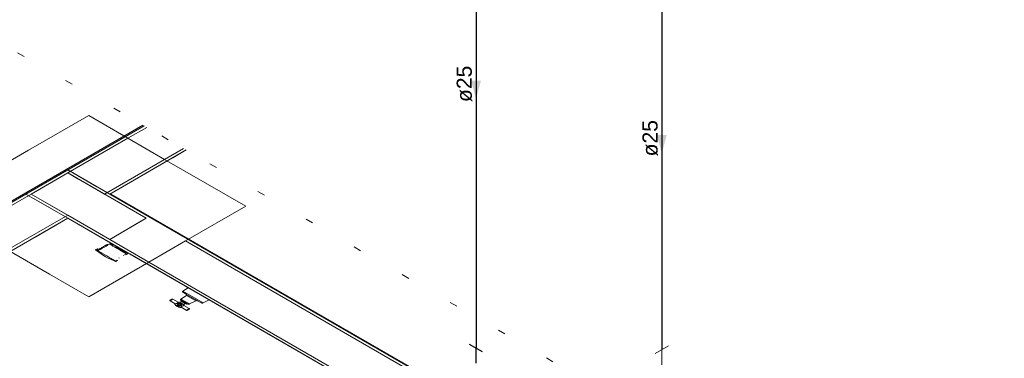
# Model space of a CAD drawing. Header units: millimetres. Extents: x -16331 to -10174, y -4135 to -3584.
# Tile 159 of 256: x -10328.94 to -10315.91, y -4020.9 to -4016.42. Entities that reach past the tile are written whole.
import ezdxf

# ---------------------------------------------------------------- set-up
doc = ezdxf.new("R2010")
doc.units = ezdxf.units.MM
doc.linetypes.add('DOT', pattern=[0.635, 0, -0.635])
doc.layers.add('A-DETL', color=7, linetype='Continuous', lineweight=5, true_color=0x00a600)
for name, color, linetype in [('A-WALL', 7, 'Continuous'), ('AF-Condutos', 4, 'Continuous'), ('AF-Conexões', 4, 'Continuous'), ('AF-Sentido conduto', 7, 'Continuous'), ('AF-Textos conduto', 7, 'Continuous'), ('P-SANR-FIXT', 7, 'Continuous')]:
    doc.layers.add(name, color=color, linetype=linetype)
for name, color, linetype, lineweight in [('AF-Peça de utilização', 152, 'Continuous', 18), ('DI-Área do detalhe', 7, 'DOT', 0), ('I-WALL', 7, 'Continuous', 5), ('IFC-IfcBuildingElementProxy-Contorno', 250, 'Continuous', 5), ('IFC-IfcFlowFitting-Contorno', 250, 'Continuous', 5), ('IFC-IfcSlab-Contorno', 250, 'Continuous', 5), ('IFC-IfcSpace-Contorno', 250, 'Continuous', 5), ('IFC-IfcWall-Contorno', 250, 'Continuous', 5), ('IFC-IfcWallStandardCase-Contorno', 250, 'Continuous', 5), ('IFC-Pilar-Contorno', 83, 'Continuous', 5), ('IFC-Sapata-Contorno', 253, 'Continuous', 5), ('IFC-Viga-Contorno', 66, 'Continuous', 5)]:
    doc.layers.add(name, color=color, linetype=linetype, lineweight=lineweight)
doc.styles.add('Arial', font='arial.ttf', dxfattribs={"height": 100})

msp = doc.modelspace()

# ---------------------------------------------------------------- hatches: boundary and pattern name
at = {"layer": 'AF-Sentido conduto', "linetype": 'Continuous'}
for points in [[(-10322.902, -4017.4682), (-10322.8373, -4017.2267), (-10322.9667, -4017.2267)], [(-10320.4425, -4018.1882), (-10320.3778, -4017.9467), (-10320.5072, -4017.9467)]]:
    msp.add_hatch(color=140, dxfattribs=at).paths.add_polyline_path(points)

# ---------------------------------------------------------------- linework, layer by layer
at = {"layer": 'A-DETL', "color": 7, "lineweight": 5}
for p, q in [((-10328.306, -4018.4482), (-10328.791, -4018.7282)), ((-10327.2667, -4019.0482), (-10328.306, -4018.4482)), ((-10328.791, -4018.7282), (-10327.7517, -4019.3282)), ((-10327.7517, -4019.3282), (-10327.2667, -4019.0482))]:
    msp.add_line(p, q, dxfattribs=at)
at = {"layer": 'A-WALL', "lineweight": 5}
for p, q in [((-10327.7517, -4018.7282), (-10327.7379, -4018.7282)), ((-10327.7379, -4018.7282), (-10317.4564, -4024.6642))]:
    msp.add_line(p, q, dxfattribs=at)
at = {"layer": 'AF-Condutos'}
for p, q in [((-10322.902, -4013.851), (-10322.902, -4020.7682)), ((-10320.4425, -4015.271), (-10320.4425, -4020.7882))]:
    msp.add_line(p, q, dxfattribs=at)
at = {"layer": 'AF-Conexões'}
for p, q in [((-10322.8154, -4020.8182), (-10322.9886, -4020.7182)), ((-10322.902, -4020.9682), (-10322.902, -4020.7682))]:
    msp.add_line(p, q, dxfattribs=at)
at = {"layer": 'AF-Peça de utilização'}
for p, q in [((-10320.5291, -4020.8382), (-10320.3559, -4020.7382)), ((-10320.4425, -4020.9882), (-10320.4425, -4020.7882))]:
    msp.add_line(p, q, dxfattribs=at)
at = {"layer": 'AF-Sentido conduto'}
for points in [[(-10322.902, -4017.0682), (-10322.902, -4017.4682)], [(-10320.4425, -4017.7882), (-10320.4425, -4018.1882)]]:
    msp.add_lwpolyline(points, dxfattribs=at)
at = {"layer": 'DI-Área do detalhe'}
msp.add_lwpolyline([(-10338.4394, -4021.5864), (-10329.608, -4016.4876), (-10315.9086, -4024.397), (-10324.74, -4029.4958), (-10338.4394, -4021.5864)], dxfattribs=at)
at = {"layer": 'I-WALL', "lineweight": 5}
for p, q in [((-10327.2938, -4017.8238), (-10330.2455, -4019.528)), ((-10327.7517, -4018.7282), (-10326.7395, -4018.1438)), ((-10317.4633, -4024.6682), (-10327.7517, -4018.7282)), ((-10329.6913, -4019.848), (-10328.306, -4019.0482)), ((-10328.306, -4019.0482), (-10318.8836, -4024.4882))]:
    msp.add_line(p, q, dxfattribs=at)
at = {"layer": 'IFC-IfcBuildingElementProxy-Contorno', "lineweight": 5}
for p, q in [((-10327.9379, -4019.4664), (-10327.9403, -4019.4678)), ((-10327.9403, -4019.4678), (-10327.8649, -4019.5196)), ((-10327.9332, -4019.4637), (-10327.9379, -4019.4664)), ((-10327.9178, -4019.4726), (-10327.9332, -4019.4637)), ((-10327.9074, -4019.4786), (-10327.9178, -4019.4726)), ((-10327.8536, -4019.5096), (-10327.9074, -4019.4786)), ((-10327.8649, -4019.5196), (-10327.8608, -4019.5223)), ((-10327.8608, -4019.5223), (-10327.8236, -4019.5474)), ((-10327.8451, -4019.5146), (-10327.8536, -4019.5096)), ((-10327.8052, -4019.5376), (-10327.8451, -4019.5146)), ((-10327.8236, -4019.5474), (-10327.8205, -4019.5492)), ((-10327.8205, -4019.5492), (-10327.8165, -4019.5516)), ((-10327.8165, -4019.5516), (-10327.8121, -4019.5541)), ((-10327.8121, -4019.5541), (-10327.8081, -4019.5564)), ((-10327.8081, -4019.5564), (-10327.8049, -4019.5582)), ((-10327.7965, -4019.5426), (-10327.8052, -4019.5376)), ((-10327.8049, -4019.5582), (-10327.7613, -4019.5797)), ((-10327.7879, -4019.5476), (-10327.7965, -4019.5426)), ((-10327.748, -4019.5706), (-10327.7879, -4019.5476)), ((-10327.7613, -4019.5797), (-10327.7568, -4019.5821)), ((-10327.7568, -4019.5821), (-10327.6669, -4019.6256)), ((-10327.6857, -4019.6066), (-10327.7394, -4019.5755)), ((-10327.6753, -4019.6126), (-10327.6857, -4019.6066)), ((-10327.6599, -4019.6215), (-10327.6753, -4019.6126)), ((-10327.6669, -4019.6256), (-10327.6646, -4019.6242))]:
    msp.add_line(p, q, dxfattribs=at)
at = {"layer": 'IFC-IfcFlowFitting-Contorno', "lineweight": 5}
for p, q in [((-10327.9185, -4019.4571), (-10327.922, -4019.4591)), ((-10327.922, -4019.4591), (-10327.9196, -4019.4605)), ((-10327.9196, -4019.4605), (-10327.9175, -4019.4617)), ((-10327.9116, -4019.4531), (-10327.9185, -4019.4571)), ((-10327.9111, -4019.4687), (-10327.9178, -4019.4726)), ((-10327.9178, -4019.4726), (-10327.9105, -4019.4768)), ((-10327.9175, -4019.4617), (-10327.9082, -4019.4671)), ((-10327.9092, -4019.4545), (-10327.9116, -4019.4531)), ((-10327.9082, -4019.4671), (-10327.9111, -4019.4687)), ((-10327.9105, -4019.4768), (-10327.9074, -4019.4786)), ((-10327.9071, -4019.4557), (-10327.9092, -4019.4545)), ((-10327.9074, -4019.4786), (-10327.8761, -4019.4605)), ((-10327.8978, -4019.4611), (-10327.9071, -4019.4557)), ((-10327.8786, -4019.4499), (-10327.8978, -4019.4611)), ((-10327.8705, -4019.4453), (-10327.8786, -4019.4499)), ((-10327.8761, -4019.4605), (-10327.8737, -4019.4591)), ((-10327.8737, -4019.4591), (-10327.8595, -4019.4509)), ((-10327.8699, -4019.4449), (-10327.8705, -4019.4453)), ((-10327.8675, -4019.4435), (-10327.8699, -4019.4449)), ((-10327.8662, -4019.4428), (-10327.8675, -4019.4435)), ((-10327.8616, -4019.4402), (-10327.8662, -4019.4428)), ((-10327.8601, -4019.4393), (-10327.8616, -4019.4402)), ((-10327.8534, -4019.4354), (-10327.8601, -4019.4393)), ((-10327.8595, -4019.4509), (-10327.8571, -4019.4495)), ((-10327.8571, -4019.4495), (-10327.8558, -4019.4488)), ((-10327.8558, -4019.4488), (-10327.8513, -4019.4462)), ((-10327.8519, -4019.4346), (-10327.8534, -4019.4354)), ((-10327.8432, -4019.4295), (-10327.8519, -4019.4346)), ((-10327.8513, -4019.4462), (-10327.8497, -4019.4453)), ((-10327.8497, -4019.4453), (-10327.843, -4019.4414)), ((-10327.8421, -4019.4289), (-10327.8432, -4019.4295)), ((-10327.843, -4019.4414), (-10327.8416, -4019.4406)), ((-10327.8321, -4019.4231), (-10327.8421, -4019.4289)), ((-10327.8416, -4019.4406), (-10327.8328, -4019.4355)), ((-10327.8328, -4019.4355), (-10327.8317, -4019.4349)), ((-10327.8312, -4019.4226), (-10327.8321, -4019.4231)), ((-10327.8317, -4019.4349), (-10327.8217, -4019.4291)), ((-10327.8302, -4019.422), (-10327.8312, -4019.4226)), ((-10327.8217, -4019.4291), (-10327.8208, -4019.4286)), ((-10327.8208, -4019.4286), (-10327.8198, -4019.428)), ((-10327.8192, -4019.4157), (-10327.8203, -4019.4163)), ((-10327.8104, -4019.4106), (-10327.8192, -4019.4157)), ((-10327.809, -4019.4098), (-10327.8104, -4019.4106)), ((-10327.8099, -4019.4223), (-10327.8088, -4019.4217)), ((-10327.8022, -4019.4059), (-10327.809, -4019.4098)), ((-10327.8088, -4019.4217), (-10327.8, -4019.4166)), ((-10327.8007, -4019.405), (-10327.8022, -4019.4059)), ((-10327.7962, -4019.4024), (-10327.8007, -4019.405)), ((-10327.8, -4019.4166), (-10327.7986, -4019.4158)), ((-10327.7986, -4019.4158), (-10327.7918, -4019.4119)), ((-10327.7949, -4019.4016), (-10327.7962, -4019.4024)), ((-10327.7925, -4019.4002), (-10327.7949, -4019.4016)), ((-10327.7815, -4019.3939), (-10327.7925, -4019.4002)), ((-10327.7918, -4019.4119), (-10327.7903, -4019.411)), ((-10327.7903, -4019.411), (-10327.7858, -4019.4084)), ((-10327.7858, -4019.4084), (-10327.7845, -4019.4076)), ((-10327.7845, -4019.4076), (-10327.7821, -4019.4062)), ((-10327.7821, -4019.4062), (-10327.7814, -4019.4059)), ((-10327.7793, -4019.3926), (-10327.7815, -4019.3939)), ((-10327.7814, -4019.4059), (-10327.773, -4019.401)), ((-10327.773, -4019.401), (-10327.7532, -4019.3896)), ((-10327.7136, -4019.4005), (-10327.7532, -4019.3776)), ((-10327.7532, -4019.3896), (-10327.7199, -4019.4088)), ((-10327.7178, -4019.41), (-10327.7156, -4019.4113)), ((-10327.7156, -4019.4113), (-10327.7121, -4019.4133)), ((-10327.7113, -4019.4018), (-10327.7136, -4019.4005)), ((-10327.7121, -4019.4133), (-10327.7082, -4019.4156)), ((-10327.7088, -4019.4032), (-10327.7113, -4019.4018)), ((-10327.705, -4019.4054), (-10327.7088, -4019.4032)), ((-10327.7082, -4019.4156), (-10327.6871, -4019.4278)), ((-10327.7008, -4019.4079), (-10327.705, -4019.4054)), ((-10327.6871, -4019.4278), (-10327.6839, -4019.4296)), ((-10327.6839, -4019.4296), (-10327.6824, -4019.4304)), ((-10327.6807, -4019.4315), (-10327.6761, -4019.4341)), ((-10327.6735, -4019.4236), (-10327.6767, -4019.4218)), ((-10327.6761, -4019.4341), (-10327.6741, -4019.4352)), ((-10327.6741, -4019.4352), (-10327.6717, -4019.4366)), ((-10327.6721, -4019.4244), (-10327.6735, -4019.4236)), ((-10327.6717, -4019.4366), (-10327.666, -4019.44)), ((-10327.6657, -4019.4281), (-10327.6703, -4019.4255)), ((-10327.666, -4019.44), (-10327.6638, -4019.4412)), ((-10327.6637, -4019.4292), (-10327.6657, -4019.4281)), ((-10327.6638, -4019.4412), (-10327.6612, -4019.4427)), ((-10327.6613, -4019.4306), (-10327.6637, -4019.4292)), ((-10327.6556, -4019.434), (-10327.6613, -4019.4306)), ((-10327.6612, -4019.4427), (-10327.6544, -4019.4466)), ((-10327.6534, -4019.4352), (-10327.6556, -4019.434)), ((-10327.6544, -4019.4466), (-10327.6525, -4019.4478)), ((-10327.6508, -4019.4367), (-10327.6534, -4019.4352)), ((-10327.644, -4019.4406), (-10327.6508, -4019.4367)), ((-10327.6503, -4019.449), (-10327.6424, -4019.4536)), ((-10327.6422, -4019.4417), (-10327.644, -4019.4406)), ((-10327.6424, -4019.4536), (-10327.6345, -4019.4582)), ((-10327.6399, -4019.443), (-10327.6422, -4019.4417)), ((-10327.632, -4019.4476), (-10327.6399, -4019.443)), ((-10327.6345, -4019.4582), (-10327.6323, -4019.4594)), ((-10327.6323, -4019.4594), (-10327.6303, -4019.4605)), ((-10327.6241, -4019.4522), (-10327.632, -4019.4476)), ((-10327.6303, -4019.4605), (-10327.6236, -4019.4644)), ((-10327.6219, -4019.4534), (-10327.6241, -4019.4522)), ((-10327.6236, -4019.4644), (-10327.621, -4019.4659)), ((-10327.6199, -4019.4545), (-10327.6219, -4019.4534)), ((-10327.621, -4019.4659), (-10327.6188, -4019.4672)), ((-10327.6132, -4019.4584), (-10327.6199, -4019.4545)), ((-10327.6188, -4019.4672), (-10327.6131, -4019.4705)), ((-10327.6106, -4019.4599), (-10327.6132, -4019.4584)), ((-10327.6131, -4019.4705), (-10327.6106, -4019.4719)), ((-10327.6084, -4019.4612), (-10327.6106, -4019.4599)), ((-10327.6106, -4019.4719), (-10327.6087, -4019.473)), ((-10327.6087, -4019.473), (-10327.6041, -4019.4757)), ((-10327.6027, -4019.4645), (-10327.6084, -4019.4612)), ((-10327.6003, -4019.4659), (-10327.6027, -4019.4645)), ((-10327.6023, -4019.4767), (-10327.6009, -4019.4776)), ((-10327.6009, -4019.4776), (-10327.5977, -4019.4794)), ((-10327.5983, -4019.467), (-10327.6003, -4019.4659)), ((-10327.5937, -4019.4697), (-10327.5983, -4019.467)), ((-10327.5977, -4019.4794), (-10327.5765, -4019.4916)), ((-10327.5905, -4019.4716), (-10327.5919, -4019.4707)), ((-10327.5873, -4019.4734), (-10327.5905, -4019.4716)), ((-10327.5632, -4019.4873), (-10327.5873, -4019.4734)), ((-10327.5765, -4019.4916), (-10327.5727, -4019.4938)), ((-10327.5727, -4019.4938), (-10327.5691, -4019.4959)), ((-10327.5691, -4019.4959), (-10327.5669, -4019.4971)), ((-10327.559, -4019.4897), (-10327.5632, -4019.4873)), ((-10327.5552, -4019.4919), (-10327.559, -4019.4897)), ((-10327.5527, -4019.4934), (-10327.5552, -4019.4919)), ((-10327.5504, -4019.4947), (-10327.5527, -4019.4934)), ((-10327.5108, -4019.5176), (-10327.5504, -4019.4947)), ((-10327.6658, -4019.6071), (-10327.6565, -4019.6124)), ((-10327.6461, -4019.6064), (-10327.6554, -4019.6011)), ((-10327.6439, -4019.6077), (-10327.6461, -4019.6064)), ((-10327.628, -4019.5733), (-10327.6296, -4019.5742)), ((-10327.6192, -4019.5802), (-10327.6176, -4019.5793)), ((-10327.5686, -4019.539), (-10327.5701, -4019.5399)), ((-10327.5649, -4019.4983), (-10327.5315, -4019.5176)), ((-10327.5597, -4019.5339), (-10327.5604, -4019.5342)), ((-10327.5598, -4019.5459), (-10327.5582, -4019.545)), ((-10327.5315, -4019.5176), (-10327.5513, -4019.529)), ((-10327.5368, -4019.5326), (-10327.5108, -4019.5176))]:
    msp.add_line(p, q, dxfattribs=at)
at = {"layer": 'IFC-IfcSlab-Contorno', "lineweight": 5}
msp.add_line((-10329.8991, -4019.328), (-10327.2938, -4017.8238), dxfattribs=at)
at = {"layer": 'IFC-IfcSpace-Contorno', "lineweight": 5}
for p, q in [((-10326.7395, -4018.1438), (-10327.2795, -4018.4555)), ((-10327.2795, -4018.4555), (-10327.7514, -4018.728)), ((-10327.7514, -4018.728), (-10318.6024, -4024.0101)), ((-10328.3056, -4019.048), (-10328.4443, -4019.128)), ((-10327.7594, -4019.3633), (-10328.3056, -4019.048)), ((-10328.5584, -4019.1939), (-10333.5336, -4022.0663)), ((-10328.5328, -4019.1791), (-10328.5584, -4019.1939)), ((-10328.5061, -4019.1637), (-10328.5328, -4019.1791)), ((-10328.5017, -4019.1612), (-10328.5061, -4019.1637)), ((-10328.4972, -4019.1586), (-10328.5017, -4019.1612)), ((-10328.4928, -4019.156), (-10328.4972, -4019.1586)), ((-10328.4885, -4019.1535), (-10328.4928, -4019.156)), ((-10328.4794, -4019.1483), (-10328.4885, -4019.1535)), ((-10328.4604, -4019.1373), (-10328.4794, -4019.1483)), ((-10328.4443, -4019.128), (-10328.4604, -4019.1373)), ((-10327.7577, -4019.3643), (-10327.7594, -4019.3633)), ((-10327.744, -4019.3722), (-10327.7577, -4019.3643)), ((-10327.4861, -4019.5211), (-10327.744, -4019.3722)), ((-10325.4258, -4020.7107), (-10327.4861, -4019.5211)), ((-10324.019, -4021.5229), (-10325.4258, -4020.7107))]:
    msp.add_line(p, q, dxfattribs=at)
at = {"layer": 'IFC-IfcWall-Contorno', "lineweight": 5}
for p, q in [((-10327.3111, -4017.8138), (-10329.9164, -4019.318)), ((-10328.3056, -4018.408), (-10327.2938, -4017.8238)), ((-10327.4719, -4017.9266), (-10328.3056, -4018.408)), ((-10327.2938, -4017.8238), (-10327.4719, -4017.9266)), ((-10326.9177, -4018.2466), (-10326.7395, -4018.1438)), ((-10327.7514, -4018.728), (-10326.9177, -4018.2466)), ((-10328.8599, -4018.728), (-10328.3056, -4018.408)), ((-10328.3056, -4018.408), (-10327.9214, -4018.6298)), ((-10327.9214, -4018.6298), (-10327.7514, -4018.728)), ((-10329.8991, -4019.328), (-10328.8599, -4018.728)), ((-10328.8599, -4018.728), (-10329.2848, -4018.9733)), ((-10328.6899, -4018.8261), (-10328.8599, -4018.728)), ((-10328.3056, -4019.048), (-10328.6899, -4018.8261)), ((-10328.7306, -4019.2933), (-10328.3056, -4019.048)), ((-10329.0468, -4019.4759), (-10328.7306, -4019.2933))]:
    msp.add_line(p, q, dxfattribs=at)
at = {"layer": 'IFC-IfcWallStandardCase-Contorno', "lineweight": 5}
for p, q in [((-10328.3056, -4018.408), (-10328.4756, -4018.5061)), ((-10327.7514, -4018.728), (-10328.3056, -4018.408)), ((-10328.4756, -4018.5061), (-10328.8599, -4018.728)), ((-10328.8599, -4018.728), (-10328.3056, -4019.048)), ((-10321.1964, -4022.5125), (-10327.7514, -4018.728)), ((-10328.3056, -4019.048), (-10321.7506, -4022.8325))]:
    msp.add_line(p, q, dxfattribs=at)
at = {"layer": 'IFC-Pilar-Contorno', "lineweight": 5}
for p, q in [((-10328.306, -4018.4482), (-10328.7286, -4018.6921)), ((-10328.1723, -4018.5254), (-10328.306, -4018.4482)), ((-10327.821, -4018.7282), (-10328.1723, -4018.5254)), ((-10328.7286, -4018.6921), (-10328.791, -4018.7282)), ((-10328.791, -4018.7282), (-10328.306, -4019.0082)), ((-10327.2668, -4019.0482), (-10327.821, -4018.7282)), ((-10328.306, -4019.0082), (-10327.8855, -4019.251)), ((-10327.7517, -4019.3282), (-10327.3292, -4019.0842)), ((-10327.3292, -4019.0842), (-10327.2668, -4019.0482)), ((-10327.8855, -4019.251), (-10327.7517, -4019.3282))]:
    msp.add_line(p, q, dxfattribs=at)
at = {"layer": 'IFC-Sapata-Contorno', "lineweight": 5}
for p, q in [((-10328.0289, -4017.6882), (-10328.8256, -4018.1482)), ((-10327.5093, -4017.9882), (-10328.0289, -4017.6882)), ((-10327.0243, -4018.2682), (-10327.5093, -4017.9882)), ((-10328.8256, -4018.1482), (-10329.3106, -4018.4282)), ((-10325.9504, -4018.8882), (-10327.0243, -4018.2682)), ((-10326.7472, -4019.3482), (-10325.9504, -4018.8882)), ((-10327.2321, -4019.6282), (-10326.7472, -4019.3482)), ((-10329.1027, -4019.4682), (-10328.5485, -4019.7882)), ((-10328.0289, -4020.0882), (-10327.2321, -4019.6282)), ((-10328.5485, -4019.7882), (-10328.0289, -4020.0882))]:
    msp.add_line(p, q, dxfattribs=at)
at = {"layer": 'IFC-Viga-Contorno', "lineweight": 5}
for p, q in [((-10327.2591, -4017.8438), (-10327.5093, -4017.9882)), ((-10327.5093, -4017.9882), (-10328.306, -4018.4482)), ((-10327.0243, -4018.2682), (-10326.7742, -4018.1238)), ((-10327.821, -4018.7282), (-10327.0243, -4018.2682)), ((-10328.306, -4018.4482), (-10327.821, -4018.7282)), ((-10328.791, -4018.7282), (-10329.5877, -4019.1882)), ((-10328.306, -4019.0082), (-10328.791, -4018.7282)), ((-10329.1027, -4019.4682), (-10328.306, -4019.0082)), ((-10327.7517, -4019.3282), (-10327.2321, -4019.6282)), ((-10319.4036, -4023.588), (-10326.7472, -4019.3482)), ((-10327.2321, -4019.6282), (-10319.8886, -4023.868))]:
    msp.add_line(p, q, dxfattribs=at)
at = {"layer": 'P-SANR-FIXT', "lineweight": 5}
for p, q in [((-10326.7815, -4020.014), (-10326.7125, -4019.9682)), ((-10326.5147, -4020.168), (-10326.7815, -4020.014)), ((-10326.9518, -4020.1343), (-10326.9275, -4020.1203)), ((-10326.9518, -4020.1423), (-10326.9137, -4020.1203)), ((-10326.8825, -4020.1823), (-10326.9518, -4020.1423)), ((-10326.9137, -4020.1203), (-10326.8445, -4020.1603)), ((-10326.8079, -4020.1182), (-10326.7342, -4020.0692)), ((-10326.6952, -4020.1832), (-10326.8079, -4020.1182)), ((-10326.7959, -4020.1516), (-10326.8074, -4020.145)), ((-10326.7974, -4020.1392), (-10326.807, -4020.1336)), ((-10326.7974, -4020.1392), (-10326.7316, -4020.1772)), ((-10326.7345, -4020.0579), (-10326.781, -4020.0291)), ((-10326.5908, -4020.1409), (-10326.7345, -4020.0579)), ((-10326.7342, -4020.0692), (-10326.6104, -4020.1407)), ((-10326.6104, -4020.1407), (-10326.6952, -4020.1832)), ((-10326.5409, -4020.1677), (-10326.5908, -4020.1409)), ((-10326.4354, -4020.1282), (-10326.5147, -4020.168)), ((-10326.8877, -4020.1853), (-10326.8825, -4020.1823)), ((-10326.8812, -4020.193), (-10326.8877, -4020.1893)), ((-10326.8847, -4020.195), (-10326.8812, -4020.193)), ((-10326.8249, -4020.2256), (-10326.8812, -4020.193)), ((-10326.8294, -4020.159), (-10326.8191, -4020.1649)), ((-10326.8249, -4020.2256), (-10326.8284, -4020.2276)), ((-10326.8184, -4020.2293), (-10326.8249, -4020.2256)), ((-10326.8191, -4020.1649), (-10326.7959, -4020.1516)), ((-10326.8191, -4020.1649), (-10326.7762, -4020.1897)), ((-10326.8062, -4020.2263), (-10326.8115, -4020.2293)), ((-10326.737, -4020.2663), (-10326.8062, -4020.2263)), ((-10326.7959, -4020.1516), (-10326.7531, -4020.1763)), ((-10326.7531, -4020.1763), (-10326.7762, -4020.1897)), ((-10326.7762, -4020.1897), (-10326.7659, -4020.1957)), ((-10326.7681, -4020.2044), (-10326.6989, -4020.2443)), ((-10326.7416, -4020.183), (-10326.7531, -4020.1763)), ((-10326.6989, -4020.2443), (-10326.737, -4020.2663)), ((-10326.722, -4020.1827), (-10326.7316, -4020.1772)), ((-10326.6989, -4020.2523), (-10326.7231, -4020.2663))]:
    msp.add_line(p, q, dxfattribs=at)
for points in [[(-10326.7815, -4020.014), (-10326.7834, -4020.0155), (-10326.7848, -4020.0171), (-10326.7858, -4020.0189), (-10326.7862, -4020.0207), (-10326.7862, -4020.0225), (-10326.7856, -4020.0243), (-10326.7845, -4020.0261), (-10326.783, -4020.0277), (-10326.781, -4020.0291)], [(-10326.9518, -4020.1343), (-10326.9524, -4020.1347), (-10326.9529, -4020.1351), (-10326.9533, -4020.1355), (-10326.9537, -4020.1359), (-10326.9541, -4020.1364), (-10326.9543, -4020.1369), (-10326.9545, -4020.1373), (-10326.9546, -4020.1378), (-10326.9546, -4020.1383), (-10326.9546, -4020.1388), (-10326.9545, -4020.1393), (-10326.9543, -4020.1398), (-10326.9541, -4020.1403), (-10326.9537, -4020.1407), (-10326.9533, -4020.1411), (-10326.9529, -4020.1416), (-10326.9524, -4020.142), (-10326.9518, -4020.1423)], [(-10326.9137, -4020.1203), (-10326.9143, -4020.12), (-10326.915, -4020.1197), (-10326.9157, -4020.1194), (-10326.9165, -4020.1192), (-10326.9173, -4020.119), (-10326.9181, -4020.1189), (-10326.9189, -4020.1188), (-10326.9198, -4020.1187), (-10326.9206, -4020.1187), (-10326.9215, -4020.1187), (-10326.9223, -4020.1188), (-10326.9231, -4020.1189), (-10326.924, -4020.119), (-10326.9247, -4020.1192), (-10326.9255, -4020.1194), (-10326.9262, -4020.1197), (-10326.9269, -4020.12), (-10326.9275, -4020.1203)], [(-10326.8079, -4020.1182), (-10326.8098, -4020.1197), (-10326.8113, -4020.1214), (-10326.8123, -4020.1232), (-10326.8127, -4020.1251), (-10326.8126, -4020.127), (-10326.8119, -4020.1288), (-10326.8107, -4020.1306), (-10326.8091, -4020.1322), (-10326.807, -4020.1336)], [(-10326.8078, -4020.1392), (-10326.8085, -4020.1397), (-10326.809, -4020.1404), (-10326.8094, -4020.141), (-10326.8096, -4020.1418), (-10326.8095, -4020.1425), (-10326.8093, -4020.1432), (-10326.8088, -4020.1438), (-10326.8082, -4020.1444), (-10326.8074, -4020.145)], [(-10326.7974, -4020.1392), (-10326.7978, -4020.1389), (-10326.7984, -4020.1387), (-10326.7989, -4020.1385), (-10326.7995, -4020.1383), (-10326.8001, -4020.1382), (-10326.8007, -4020.1381), (-10326.8013, -4020.138), (-10326.8019, -4020.1379), (-10326.8026, -4020.1379), (-10326.8032, -4020.1379), (-10326.8038, -4020.138), (-10326.8045, -4020.1381), (-10326.8051, -4020.1382), (-10326.8057, -4020.1383), (-10326.8062, -4020.1385), (-10326.8068, -4020.1387), (-10326.8073, -4020.1389), (-10326.8078, -4020.1392)], [(-10326.7342, -4020.0692), (-10326.7328, -4020.0681), (-10326.7317, -4020.0669), (-10326.731, -4020.0656), (-10326.7306, -4020.0642), (-10326.7307, -4020.0628), (-10326.7311, -4020.0615), (-10326.7319, -4020.0602), (-10326.733, -4020.059), (-10326.7345, -4020.0579)], [(-10326.5908, -4020.1409), (-10326.5927, -4020.14), (-10326.5947, -4020.1394), (-10326.597, -4020.1389), (-10326.5994, -4020.1387), (-10326.6017, -4020.1386), (-10326.6041, -4020.1388), (-10326.6064, -4020.1392), (-10326.6085, -4020.1399), (-10326.6104, -4020.1407)], [(-10326.8877, -4020.1853), (-10326.8882, -4020.1857), (-10326.8887, -4020.1861), (-10326.889, -4020.1866), (-10326.8891, -4020.1871), (-10326.8891, -4020.1876), (-10326.889, -4020.1881), (-10326.8887, -4020.1885), (-10326.8882, -4020.1889), (-10326.8877, -4020.1893)], [(-10326.8847, -4020.195), (-10326.8796, -4020.1993), (-10326.8741, -4020.2033), (-10326.8684, -4020.2073), (-10326.8624, -4020.2111), (-10326.8561, -4020.2147), (-10326.8495, -4020.2182), (-10326.8427, -4020.2215), (-10326.8356, -4020.2246), (-10326.8284, -4020.2276)], [(-10326.8825, -4020.1823), (-10326.8767, -4020.181), (-10326.8712, -4020.1793), (-10326.8661, -4020.1773), (-10326.8613, -4020.175), (-10326.8569, -4020.1725), (-10326.853, -4020.1697), (-10326.8496, -4020.1668), (-10326.8468, -4020.1636), (-10326.8445, -4020.1603)], [(-10326.8063, -4020.1823), (-10326.8099, -4020.1806), (-10326.8139, -4020.1792), (-10326.8184, -4020.1783), (-10326.823, -4020.1778), (-10326.8277, -4020.1778), (-10326.8323, -4020.1783), (-10326.8367, -4020.1792), (-10326.8408, -4020.1806), (-10326.8444, -4020.1823), (-10326.8474, -4020.1844), (-10326.8498, -4020.1867), (-10326.8514, -4020.1893), (-10326.8522, -4020.192), (-10326.8522, -4020.1947), (-10326.8514, -4020.1973), (-10326.8498, -4020.1999), (-10326.8474, -4020.2022), (-10326.8444, -4020.2043), (-10326.8408, -4020.2061), (-10326.8367, -4020.2074), (-10326.8323, -4020.2083), (-10326.8277, -4020.2088), (-10326.823, -4020.2088), (-10326.8184, -4020.2083), (-10326.8139, -4020.2074), (-10326.8099, -4020.2061), (-10326.8063, -4020.2043), (-10326.8033, -4020.2022), (-10326.8009, -4020.1999), (-10326.7993, -4020.1973), (-10326.7985, -4020.1947), (-10326.7985, -4020.192), (-10326.7993, -4020.1893), (-10326.8009, -4020.1867), (-10326.8033, -4020.1844), (-10326.8063, -4020.1823)], [(-10326.8294, -4020.159), (-10326.8301, -4020.1586), (-10326.8309, -4020.1583), (-10326.8318, -4020.158), (-10326.8327, -4020.1578), (-10326.8336, -4020.1576), (-10326.8346, -4020.1575), (-10326.8355, -4020.1574), (-10326.8365, -4020.1574), (-10326.8375, -4020.1574), (-10326.8385, -4020.1576), (-10326.8394, -4020.1577), (-10326.8403, -4020.158), (-10326.8411, -4020.1582), (-10326.842, -4020.1586), (-10326.8427, -4020.1589), (-10326.8434, -4020.1593), (-10326.8439, -4020.1598), (-10326.8445, -4020.1603)], [(-10326.8136, -4020.1863), (-10326.8159, -4020.1852), (-10326.8184, -4020.1843), (-10326.8212, -4020.1838), (-10326.8241, -4020.1835), (-10326.827, -4020.1835), (-10326.8299, -4020.1838), (-10326.8327, -4020.1843), (-10326.8352, -4020.1852), (-10326.8375, -4020.1863), (-10326.8394, -4020.1876), (-10326.8409, -4020.1891), (-10326.8419, -4020.1907), (-10326.8424, -4020.1923), (-10326.8424, -4020.194), (-10326.8419, -4020.1957), (-10326.8409, -4020.1973), (-10326.8394, -4020.1988), (-10326.8375, -4020.2001), (-10326.8352, -4020.2012), (-10326.8327, -4020.202), (-10326.8299, -4020.2026), (-10326.827, -4020.2029), (-10326.8241, -4020.2029), (-10326.8212, -4020.2026), (-10326.8184, -4020.202), (-10326.8159, -4020.2012), (-10326.8136, -4020.2001), (-10326.8118, -4020.1988), (-10326.8103, -4020.1973), (-10326.8093, -4020.1957), (-10326.8088, -4020.194), (-10326.8088, -4020.1923), (-10326.8093, -4020.1907), (-10326.8103, -4020.1891), (-10326.8118, -4020.1876), (-10326.8136, -4020.1863)], [(-10326.8184, -4020.2293), (-10326.8178, -4020.2296), (-10326.817, -4020.2299), (-10326.8162, -4020.2301), (-10326.8154, -4020.2301), (-10326.8145, -4020.2301), (-10326.8137, -4020.2301), (-10326.8129, -4020.2299), (-10326.8121, -4020.2296), (-10326.8115, -4020.2293)], [(-10326.7681, -4020.2044), (-10326.774, -4020.2055), (-10326.7797, -4020.2071), (-10326.785, -4020.209), (-10326.7899, -4020.2112), (-10326.7943, -4020.2138), (-10326.7982, -4020.2166), (-10326.8015, -4020.2196), (-10326.8042, -4020.2229), (-10326.8062, -4020.2263)], [(-10326.7681, -4020.2044), (-10326.7673, -4020.2041), (-10326.7665, -4020.2037), (-10326.7658, -4020.2033), (-10326.7651, -4020.2029), (-10326.7646, -4020.2024), (-10326.7641, -4020.202), (-10326.7637, -4020.2014), (-10326.7634, -4020.2009), (-10326.7632, -4020.2003), (-10326.7631, -4020.1998), (-10326.7631, -4020.1992), (-10326.7632, -4020.1986), (-10326.7634, -4020.1981), (-10326.7637, -4020.1975), (-10326.7641, -4020.197), (-10326.7646, -4020.1965), (-10326.7652, -4020.1961), (-10326.7659, -4020.1957)], [(-10326.7416, -4020.183), (-10326.7406, -4020.1834), (-10326.7396, -4020.1838), (-10326.7384, -4020.184), (-10326.7372, -4020.1842), (-10326.736, -4020.1842), (-10326.7348, -4020.1841), (-10326.7336, -4020.1839), (-10326.7325, -4020.1836), (-10326.7316, -4020.1832)], [(-10326.737, -4020.2663), (-10326.7357, -4020.267), (-10326.7342, -4020.2674), (-10326.7326, -4020.2678), (-10326.7309, -4020.268), (-10326.7292, -4020.268), (-10326.7275, -4020.2678), (-10326.7259, -4020.2674), (-10326.7245, -4020.267), (-10326.7231, -4020.2663)], [(-10326.7316, -4020.1832), (-10326.7311, -4020.1829), (-10326.7307, -4020.1826), (-10326.7304, -4020.1823), (-10326.7301, -4020.182), (-10326.7298, -4020.1816), (-10326.7296, -4020.1813), (-10326.7295, -4020.1809), (-10326.7294, -4020.1805), (-10326.7294, -4020.1802), (-10326.7294, -4020.1798), (-10326.7295, -4020.1794), (-10326.7296, -4020.1791), (-10326.7298, -4020.1787), (-10326.7301, -4020.1784), (-10326.7304, -4020.178), (-10326.7307, -4020.1777), (-10326.7311, -4020.1774), (-10326.7316, -4020.1772)], [(-10326.722, -4020.1827), (-10326.7195, -4020.1839), (-10326.7167, -4020.1849), (-10326.7136, -4020.1856), (-10326.7104, -4020.1859), (-10326.7072, -4020.186), (-10326.7039, -4020.1858), (-10326.7008, -4020.1852), (-10326.6979, -4020.1844), (-10326.6952, -4020.1832)], [(-10326.6989, -4020.2523), (-10326.6983, -4020.252), (-10326.6978, -4020.2516), (-10326.6973, -4020.2511), (-10326.697, -4020.2507), (-10326.6966, -4020.2503), (-10326.6964, -4020.2498), (-10326.6962, -4020.2493), (-10326.6961, -4020.2488), (-10326.696, -4020.2483), (-10326.6961, -4020.2478), (-10326.6962, -4020.2473), (-10326.6964, -4020.2469), (-10326.6966, -4020.2464), (-10326.697, -4020.2459), (-10326.6973, -4020.2455), (-10326.6978, -4020.2451), (-10326.6983, -4020.2447), (-10326.6989, -4020.2443)], [(-10326.5409, -4020.1677), (-10326.5384, -4020.1689), (-10326.5356, -4020.1698), (-10326.5326, -4020.1704), (-10326.5295, -4020.1707), (-10326.5263, -4020.1707), (-10326.5232, -4020.1705), (-10326.5201, -4020.1699), (-10326.5173, -4020.1691), (-10326.5147, -4020.168)]]:
    msp.add_lwpolyline(points, dxfattribs=at)

# ---------------------------------------------------------------- texts
at = {"layer": 'AF-Textos conduto', "char_height": 0.2, "width": 0.962805, "attachment_point": 8, "rotation": 90.00021, "line_spacing_factor": 0.6, "style": 'Arial'}
for insert in [(-10322.9526, -4017.2682), (-10320.4931, -4017.9882)]:
    msp.add_mtext('ø25', dxfattribs=dict(at, insert=insert))

doc.saveas('drawing.dxf')
